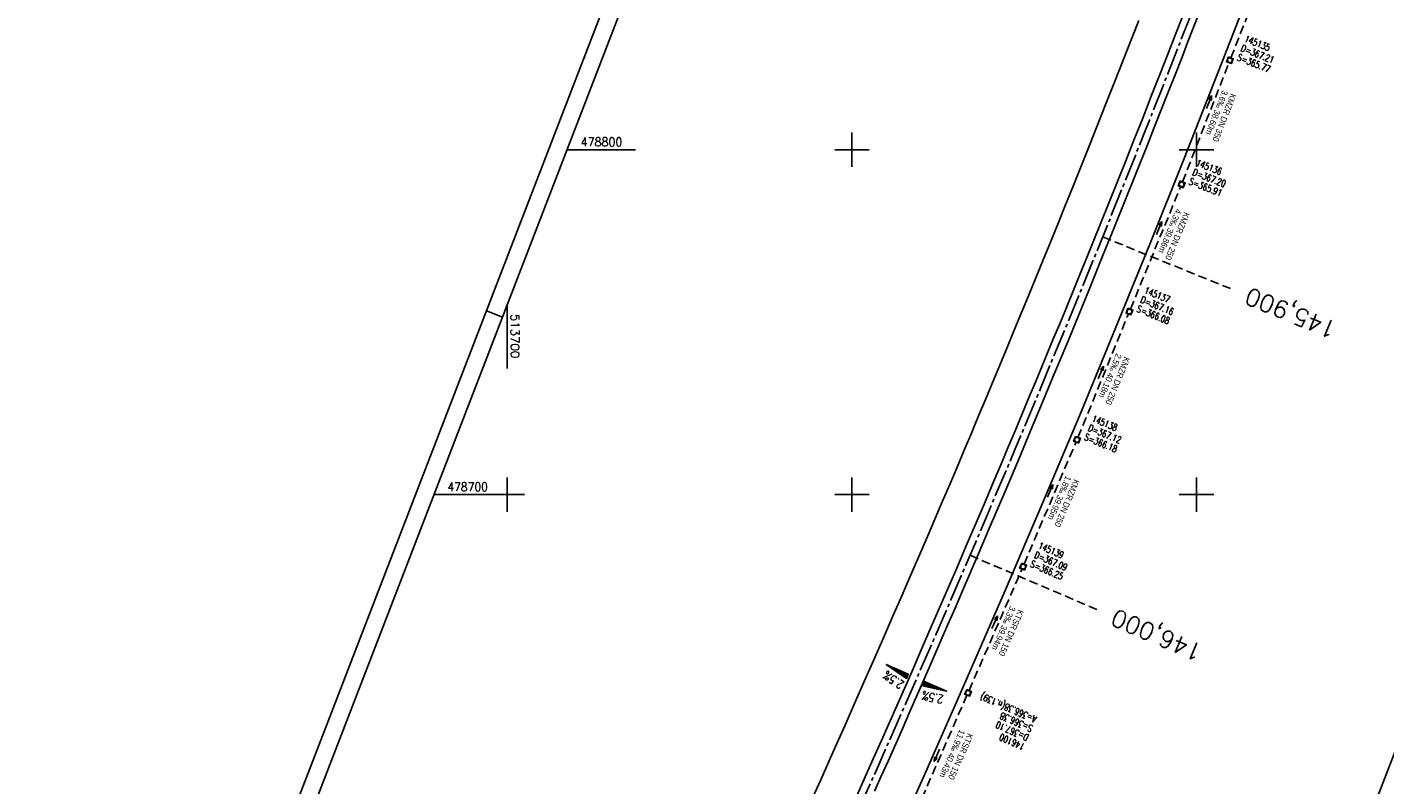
# Model space of a CAD drawing. Extents: x 513561 to 514246, y 478301 to 479467.
# Tile 3 of 8: x 513561 to 513955, y 478616 to 478836. Entities that reach past the tile are written whole.
import ezdxf
from ezdxf.enums import TextEntityAlignment as Align

# ---------------------------------------------------------------- set-up
doc = ezdxf.new("R2010")
doc.units = 0
doc.header["$LTSCALE"] = 10
doc.header["$MEASUREMENT"] = 0
for name, pattern in [('ACHSE', [5.5, 4, -0.5, 0.5, -0.5]), ('LT00', [0]), ('LT17', [0.15, 0.1, -0.05]), ('STRICHLINIE2', [0.375, 0.25, -0.125])]:
    doc.linetypes.add(name, pattern=pattern)
doc.layers.get('0').update_dxf_attribs({"linetype": 'LT00'})
for name, color, linetype in [('-BESCH', 7, 'STRICHLINIE2'), ('-BKAN010', 140, 'LT00'), ('-BSCH010', 5, 'LT00'), ('-Halt-Pfeil', 4, 'LT00'), ('A-TEXT-KILOMETER', 30, 'LT17'), ('AX-020', 250, 'ACHSE'), ('QUER_OST', 11, 'LT00'), ('QUER_WEST', 11, 'LT00'), ('RAHMEN', 250, 'Continuous'), ('V_AFBR_BAB', 250, 'LT00'), ('V_KA_MULD', 182, 'LT00'), ('V_RASTER', 250, 'LT00')]:
    doc.layers.add(name, color=color, linetype=linetype)
doc.styles.add('Haltungsbeschriftung', font='ARIAL.TTF', dxfattribs={"width": 0.75})
doc.styles.add('Kilometrierung', font='romans.shx')
doc.styles.add('ROMANS', font='romans.shx')
doc.styles.add('schachtbeschriftung', font='romans.shx', dxfattribs={"width": 0.75, "height": 0.2})
doc.styles.get("Standard").update_dxf_attribs({"font": 'romans.shx', "width": 0.8})

# ---------------------------------------------------------------- blocks, each defined once
blk = doc.blocks.new('SYMB1210')
at = {"color": 0, "linetype": 'ByBlock'}
blk.add_line((0.018815, -0.179014), (0.055623, -0.17119), dxfattribs=at)
for points in [[(-0.2, -0.2), (-0.2, 0.2), (0.2, 0.2), (0.2, -0.2), (-0.2, -0.2)], [(0.018815, 0.179014), (-0.018815, 0.179014), (-0.055623, 0.17119), (-0.09, 0.155885), (-0.120444, 0.133766), (-0.145623, 0.105801), (-0.164438, 0.073213), (-0.176067, 0.037424), (-0.18, 0)], [(-0.18, 0), (-0.176067, -0.037424), (-0.164438, -0.073213), (-0.145623, -0.105801), (-0.120444, -0.133766), (-0.09, -0.155885), (-0.055623, -0.17119), (-0.018815, -0.179014), (0.018815, -0.179014)], [(0.18, 0), (0.176067, 0.037424), (0.164438, 0.073213), (0.145623, 0.105801), (0.120444, 0.133766), (0.09, 0.155885), (0.055623, 0.17119), (0.018815, 0.179014)], [(0.055623, -0.17119), (0.09, -0.155885), (0.120444, -0.133766), (0.145623, -0.105801), (0.164438, -0.073213), (0.176067, -0.037424), (0.18, 0)]]:
    blk.add_lwpolyline(points, dxfattribs=at)
blk = doc.blocks.new('SYMB0070')
at = {"color": 0, "linetype": 'ByBlock'}
for p, q in [((-0.5, 0), (0.2, 0)), ((0.5, 0), (0.2, 0.1)), ((0.2, 0.1), (0.2, 0)), ((0.468, 0), (0.21, 0.086)), ((0.21, 0.086), (0.21, -0.086)), ((0.21, -0.086), (0.468, 0)), ((0.22, -0.072), (0.437, 0)), ((0.23, -0.058), (0.405, 0)), ((0.24, -0.045), (0.374, 0)), ((0.342, 0), (0.25, 0.031)), ((0.25, 0.031), (0.25, -0.031)), ((0.25, -0.031), (0.342, 0)), ((0.26, -0.017), (0.31, 0)), ((0.27, -0.003), (0.279, 0))]:
    blk.add_line(p, q, dxfattribs=at)
for points in [[(0.2, 0), (0.2, -0.1), (0.5, 0)], [(0.437, 0), (0.22, 0.072), (0.22, -0.072)], [(0.405, 0), (0.23, 0.058), (0.23, -0.058)], [(0.374, 0), (0.24, 0.045), (0.24, -0.045)], [(0.31, 0), (0.26, 0.017), (0.26, -0.017)], [(0.279, 0), (0.27, 0.003), (0.27, -0.003)]]:
    blk.add_lwpolyline(points, dxfattribs=at)

msp = doc.modelspace()

# ---------------------------------------------------------------- linework, layer by layer
at = {"layer": '-BESCH'}
for p, q in [((513909.95, 478826.63), (513924.06, 478862.43)), ((513895.94, 478790.66), (513909.4, 478825.24)), ((513880.82, 478753.78), (513895.38, 478789.27)), ((513865.6, 478716.6), (513880.25, 478752.4)), ((513849.96, 478679.83), (513865.02, 478715.22)), ((513833.99, 478643.22), (513849.37, 478678.46)), ((513833.39, 478641.85), (513817.76, 478606.2))]:
    msp.add_line(p, q, dxfattribs=at)
at = {"layer": 'A-TEXT-KILOMETER', "ltscale": 2.5}
for p, q in [((513872.77, 478774.72), (513909.84, 478759.73)), ((513834.29, 478682.42), (513871.05, 478666.69))]:
    msp.add_line(p, q, dxfattribs=at)
at = {"layer": 'AX-020', "ltscale": 0.2, "flags": 128}
msp.add_lwpolyline([(514066.58, 479351.33), (514062.74, 479337.15), (514057.44, 479317.85), (514052.05, 479298.58), (514046.59, 479279.32), (514041.05, 479260.09), (514035.44, 479240.88), (514029.74, 479221.7), (514023.98, 479202.53), (514018.13, 479183.39), (514012.21, 479164.28), (514006.21, 479145.18), (514000.14, 479126.12), (513993.99, 479107.07), (513987.76, 479088.05), (513981.46, 479069.06), (513975.08, 479050.09), (513968.62, 479031.14), (513962.09, 479012.23), (513955.49, 478993.33), (513948.81, 478974.47), (513942.05, 478955.63), (513935.22, 478936.82), (513928.31, 478918.04), (513921.33, 478899.28), (513914.27, 478880.55), (513907.14, 478861.86), (513899.93, 478843.18), (513892.65, 478824.54), (513885.3, 478805.93), (513877.87, 478787.35), (513870.36, 478768.8), (513862.79, 478750.27), (513855.13, 478731.78), (513847.41, 478713.32), (513839.61, 478694.89), (513831.74, 478676.49), (513823.79, 478658.12), (513815.77, 478639.79), (513807.68, 478621.48), (513799.51, 478603.21), (513791.27, 478584.97), (513782.96, 478566.77), (513774.57, 478548.6), (513766.12, 478530.46), (513764.78, 478527.61)], dxfattribs=at)
at = {"layer": 'QUER_OST'}
for p, q in [((513821.13, 478645.85), (513820.57, 478644.58)), ((513820.87, 478644.51), (513821.4, 478645.73)), ((513821.68, 478645.61), (513821.17, 478644.44)), ((513821.46, 478644.38), (513821.95, 478645.49)), ((513822.23, 478645.36), (513821.76, 478644.31)), ((513822.06, 478644.25), (513822.5, 478645.24)), ((513822.78, 478645.12), (513822.36, 478644.18)), ((513822.66, 478644.11), (513823.05, 478645)), ((513823.32, 478644.88), (513822.96, 478644.05)), ((513823.26, 478643.98), (513823.6, 478644.76)), ((513823.87, 478644.64), (513823.56, 478643.92)), ((513823.85, 478643.85), (513824.15, 478644.52)), ((513824.42, 478644.4), (513824.15, 478643.78)), ((513824.45, 478643.72), (513824.7, 478644.28)), ((513824.97, 478644.16), (513824.75, 478643.65)), ((513825.05, 478643.59), (513825.25, 478644.03)), ((513825.52, 478643.91), (513825.35, 478643.52)), ((513825.65, 478643.45), (513825.8, 478643.79)), ((513826.07, 478643.67), (513825.95, 478643.39)), ((513826.24, 478643.32), (513826.34, 478643.55)), ((513826.62, 478643.43), (513826.54, 478643.26)), ((513826.84, 478643.19), (513826.89, 478643.31)), ((513827.17, 478643.19), (513827.14, 478643.12)), ((513827.44, 478643.06), (513827.44, 478643.07))]:
    msp.add_line(p, q, dxfattribs=at)
msp.add_lwpolyline([(513820.52, 478644.59), (513821.08, 478645.87), (513827.49, 478643.05), (513820.52, 478644.59)], dxfattribs=at)
at = {"layer": 'QUER_WEST'}
for p, q in [((513810.01, 478650.74), (513810.01, 478650.73)), ((513810.26, 478650.56), (513810.29, 478650.62)), ((513810.56, 478650.5), (513810.51, 478650.38)), ((513810.76, 478650.2), (513810.84, 478650.38)), ((513811.11, 478650.26), (513811.01, 478650.03)), ((513811.26, 478649.85), (513811.39, 478650.14)), ((513811.66, 478650.02), (513811.51, 478649.68)), ((513811.76, 478649.5), (513811.93, 478649.89)), ((513812.21, 478649.77), (513812.01, 478649.33)), ((513812.26, 478649.15), (513812.48, 478649.65)), ((513812.76, 478649.53), (513812.51, 478648.97)), ((513812.76, 478648.8), (513813.03, 478649.41)), ((513813.31, 478649.29), (513813.01, 478648.62)), ((513813.26, 478648.45), (513813.58, 478649.17)), ((513813.86, 478649.05), (513813.51, 478648.27)), ((513813.76, 478648.09), (513814.13, 478648.93)), ((513814.41, 478648.81), (513814.02, 478647.92)), ((513814.27, 478647.74), (513814.68, 478648.69)), ((513814.96, 478648.57), (513814.52, 478647.57)), ((513814.77, 478647.39), (513815.23, 478648.44)), ((513815.5, 478648.32), (513815.02, 478647.22)), ((513815.27, 478647.04), (513815.78, 478648.2)), ((513816.05, 478648.08), (513815.52, 478646.86)), ((513815.77, 478646.69), (513816.33, 478647.96))]:
    msp.add_line(p, q, dxfattribs=at)
msp.add_lwpolyline([(513815.81, 478646.66), (513809.97, 478650.76), (513816.37, 478647.94), (513815.81, 478646.66)], dxfattribs=at)
at = {"layer": 'RAHMEN'}
for points in [[(513969.42, 479466.94), (513560.7, 478408.08), (513837.77, 478301.13), (514246.49, 479359.99), (513969.42, 479466.94)], [(513965.08, 479441.82), (513631.98, 478578.87), (513899.73, 478475.52), (514232.83, 479338.46), (513965.08, 479441.82)]]:
    msp.add_lwpolyline(points, dxfattribs=at)
at = {"layer": 'RAHMEN', "flags": 128}
msp.add_lwpolyline([(513693.94, 478753.26), (513698.6, 478751.46)], dxfattribs=at)
at = {"layer": 'V_AFBR_BAB'}
for points in [[(513777.24, 478522.8), (513786.27, 478542.2), (513796.85, 478565.17), (513809.53, 478593.06), (513821.45, 478619.62), (513833.03, 478646.01), (513844.74, 478672.9), (513854.52, 478695.67), (513866.29, 478723.54), (513876.53, 478748.22), (513886.6, 478773.11), (513896.23, 478796.92), (513906.4, 478822.72), (513916.26, 478848.04)], [(513801.51, 478612.88), (513803.86, 478618.17), (513806.21, 478623.46), (513808.55, 478628.75), (513810.78, 478633.77), (513813, 478638.8), (513815.22, 478643.83), (513817.44, 478648.86), (513819.65, 478653.89), (513822.36, 478660.09), (513825.06, 478666.3), (513827.75, 478672.51), (513830.43, 478678.73), (513833.1, 478684.96), (513835.77, 478691.19), (513838.43, 478697.43), (513841.08, 478703.67), (513843.17, 478708.61), (513845.25, 478713.56), (513847.33, 478718.5), (513849.4, 478723.45), (513851.47, 478728.39), (513853.24, 478732.62), (513855.01, 478736.85), (513856.77, 478741.09), (513858.53, 478745.32), (513860.29, 478749.56), (513862.03, 478753.79), (513864.08, 478758.79), (513866.12, 478763.78), (513868.16, 478768.78), (513870.19, 478773.78), (513872.21, 478778.78), (513874.63, 478784.78), (513877.04, 478790.78), (513879.45, 478796.78), (513881.85, 478802.78), (513884.37, 478809.13), (513886.87, 478815.47), (513889.37, 478821.82), (513891.87, 478828.17), (513893.84, 478833.23), (513895.81, 478838.28)], [(513900.66, 478839.42), (513899.04, 478835.23), (513897.42, 478831.04), (513895.79, 478826.85), (513893.79, 478821.75), (513891.79, 478816.65), (513889.77, 478811.56), (513887.75, 478806.47), (513885.73, 478801.38), (513882.56, 478793.44), (513879.38, 478785.52), (513876.18, 478777.6), (513872.74, 478769.1), (513869.28, 478760.61), (513865.8, 478752.13), (513862.32, 478743.67), (513858.83, 478735.23), (513855.31, 478726.79), (513851.86, 478718.54), (513848.39, 478710.3), (513844.91, 478702.06), (513842.25, 478695.8), (513839.58, 478689.54), (513836.9, 478683.29), (513834.21, 478677.04), (513832.07, 478672.08), (513829.92, 478667.12), (513827.76, 478662.17), (513825.6, 478657.21), (513823.44, 478652.26), (513821.25, 478647.23), (513819.05, 478642.2), (513816.84, 478637.17), (513814.64, 478632.14), (513812.42, 478627.12), (513810.48, 478622.75), (513808.53, 478618.37), (513806.58, 478614)], [(513788.61, 478612.06), (513790.96, 478617.33), (513793.31, 478622.6), (513795.66, 478627.87), (513798, 478633.15), (513800.8, 478639.47), (513803.59, 478645.79), (513806.38, 478652.12), (513809.15, 478658.45), (513811.82, 478664.56), (513814.48, 478670.66), (513817.13, 478676.77), (513819.77, 478682.89), (513821.93, 478687.89), (513824.08, 478692.9), (513826.23, 478697.91), (513828.37, 478702.93), (513830.51, 478707.94), (513832.6, 478712.9), (513834.69, 478717.86), (513836.77, 478722.82), (513838.84, 478727.78), (513840.91, 478732.74), (513844.36, 478741.05), (513847.8, 478749.36), (513851.23, 478757.68), (513853.36, 478762.85), (513855.49, 478768.03), (513857.61, 478773.21), (513859.72, 478778.39), (513861.83, 478783.57), (513864.19, 478789.39), (513866.53, 478795.22), (513868.87, 478801.05), (513871.19, 478806.88), (513873.72, 478813.25), (513876.24, 478819.62), (513878.75, 478826), (513881.26, 478832.38), (513883.24, 478837.42)]]:
    msp.add_lwpolyline(points, dxfattribs=at)
at = {"layer": 'V_RASTER'}
for p, q in [((513800, 478795), (513800, 478805)), ((513900, 478805), (513900, 478795)), ((513737.19, 478800), (513717.34, 478800)), ((513805, 478800), (513795, 478800)), ((513905, 478800), (513895, 478800)), ((513700, 478755.08), (513700, 478736.58)), ((513700, 478705), (513700, 478695)), ((513800, 478695), (513800, 478705)), ((513900, 478705), (513900, 478695)), ((513678.74, 478700), (513705, 478700)), ((513795, 478700), (513805, 478700)), ((513895, 478700), (513905, 478700))]:
    msp.add_line(p, q, dxfattribs=at)

# ---------------------------------------------------------------- block references
at = {"layer": '-Halt-Pfeil', "yscale": 4.000000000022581, "zscale": 4}
for p, xscale, rotation in [((513903.64, 478813.8), 4.000000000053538, 68.72185875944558), ((513889.18, 478777.31), 3.999999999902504, 67.68661875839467), ((513872.2, 478735.41), 4.000000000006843, 67.73913875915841), ((513857.49, 478701.11), 3.999999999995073, 66.94503875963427), ((513841.43, 478663.01), 4.000000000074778, 66.42705875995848), ((513824.66, 478624.43), 3.999999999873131, 246.3290787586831)]:
    msp.add_blockref('SYMB0070', p, dxfattribs=dict(at, xscale=xscale, rotation=rotation))
at = {"layer": 'V_KA_MULD', "yscale": 3.800000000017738, "zscale": 3.8}
for p, xscale, rotation in [((513909.68, 478825.93), 3.800000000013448, 248.8932187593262), ((513895.67, 478789.96), 3.800000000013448, 248.8932187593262), ((513880.53, 478753.09), 3.800000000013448, 248.8932187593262), ((513865.31, 478715.91), 3.800000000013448, 248.8932187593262), ((513849.67, 478679.14), 3.799999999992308, 247.1921380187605), ((513833.69, 478642.54), 3.799999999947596, 246.2346300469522)]:
    msp.add_blockref('SYMB1210', p, dxfattribs=dict(at, xscale=xscale, rotation=rotation))

# ---------------------------------------------------------------- texts
at = {"layer": '-BKAN010', "style": 'Haltungsbeschriftung', "width": 0.9}
for s, rotation, p in [('3.6‰ 38.60m', 248.7219, (513907.5, 478817.39)), ('KMZR DN 350', 248.7219, (513909.89, 478816.46)), ('4.3‰ 39.86m', 247.6866, (513894.03, 478783.04)), ('KMZR DN 250', 247.6866, (513896.4, 478782.06)), ('2.5‰ 40.18m', 247.7391, (513876.7, 478741.1)), ('KMZR DN 250', 247.7391, (513879.07, 478740.13)), ('1.8‰ 39.95m', 246.945, (513862.08, 478705.62)), ('KMZR DN 250', 246.945, (513864.44, 478704.62)), ('3.3‰ 39.94m', 246.4271, (513845.91, 478667.85)), ('KTSR DN 150', 246.4271, (513848.25, 478666.82)), ('11.9‰ 40.43m', 246.3291, (513831.27, 478632.02)), ('KTSR DN 150', 246.3291, (513833.61, 478630.99))]:
    msp.add_text(s, height=1.8, rotation=rotation, dxfattribs=at).set_placement(p)
at = {"layer": '-BSCH010', "style": 'schachtbeschriftung', "width": 0.75}
for s, rotation, p in [('D=367.21', 338.4841, (513912.64, 478828.67)), ('145135', 338.4841, (513913.69, 478831.35)), ('S=365.77', 338.4841, (513911.58, 478825.99)), ('D=367.20', 338.7219, (513898.62, 478792.71)), ('145136', 338.7219, (513899.66, 478795.4)), ('S=365.91', 338.7219, (513897.57, 478790.03)), ('145137', 337.6866, (513884.63, 478758.45)), ('D=367.16', 337.6866, (513883.53, 478755.78)), ('S=366.08', 337.6866, (513882.44, 478753.12)), ('D=367.12', 337.7391, (513868.31, 478718.6)), ('145138', 337.7391, (513869.4, 478721.27)), ('S=366.18', 337.7391, (513867.22, 478715.94)), ('145139', 336.945, (513853.83, 478684.45)), ('S=366.25', 336.945, (513851.57, 478679.15)), ('D=367.09', 336.945, (513852.7, 478681.8)), ('A=366.38(n.139)', 156.3291, (513853.85, 478635.6)), ('D=367.10', 156.3291, (513851.54, 478630.32)), ('S=366.38', 156.3291, (513852.7, 478632.96)), ('146100', 156.3291, (513850.39, 478627.68))]:
    msp.add_text(s, height=2, rotation=rotation, dxfattribs=at).set_placement(p)
at = {"layer": 'A-TEXT-KILOMETER', "style": 'Kilometrierung'}
for s, rotation, p in [('145,900', 157.8932, (513914.48, 478757.85)), ('146,000', 156.8932, (513875.65, 478664.72))]:
    msp.add_text(s, height=5, rotation=rotation, dxfattribs=at).set_placement(p, align=Align.MIDDLE_RIGHT)
at = {"layer": 'QUER_OST', "style": 'ROMANS', "width": 0.8}
msp.add_text('2.5%', height=2.5, rotation=167.5503, dxfattribs=at).set_placement((513826.76, 478641.76))
at = {"layer": 'QUER_WEST', "style": 'ROMANS', "width": 0.8}
msp.add_text('2.5%', height=2.5, rotation=144.9312, dxfattribs=at).set_placement((513815.38, 478645.48))
at = {"layer": 'V_RASTER'}
for s, rotation, width, p in [(' 478800', 359.9998, 0.941, (513719.69, 478801)), (' 513700', 269.9998, 0.998, (513701, 478754.08)), (' 478700', 359.9998, 0.911, (513681.09, 478701))]:
    msp.add_text(s, height=2.5, rotation=rotation, dxfattribs=dict(at, width=width)).set_placement(p)

doc.saveas('drawing.dxf')
